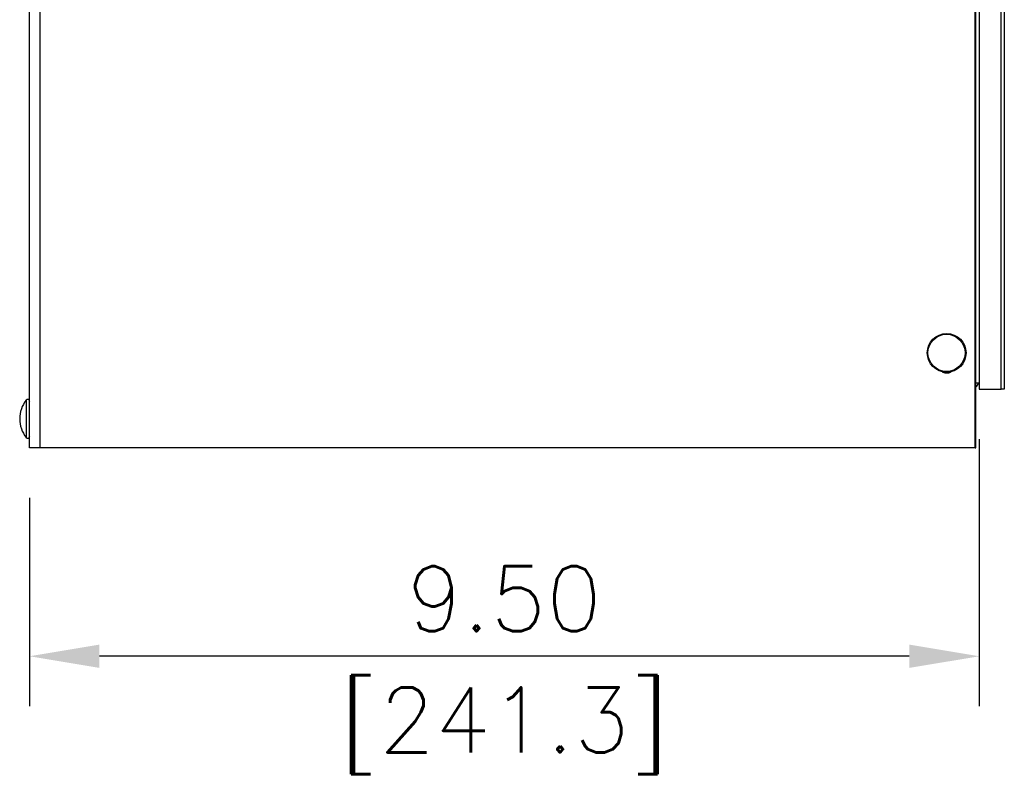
# Model space of a CAD drawing. Extents: x 750.1 to 849, y -105.5 to -34.2.
# Tile 9 of 19: x 791.9 to 801.7, y -80.2 to -72.6. Entities that reach past the tile are written whole.
import ezdxf

# ---------------------------------------------------------------- set-up
doc = ezdxf.new("R2010")
doc.units = 0
doc.header["$LTSCALE"] = 4
doc.header["$MEASUREMENT"] = 0
doc.layers.get('0').update_dxf_attribs({"linetype": 'CONTINUOUS'})
doc.layers.get('DEFPOINTS').update_dxf_attribs({"linetype": 'CONTINUOUS'})
doc.layers.add('Dimensions', color=140, linetype='CONTINUOUS')
doc.styles.add('ROMANS', font='romans.shx')
doc.dimstyles.new('FSTD1', dxfattribs={"dimtxt": 0.65, "dimasz": 0.7, "dimexe": 0.5, "dimexo": 0.5, "dimgap": 0.25, "dimtad": 1, "dimzin": 1, "dimdsep": 46, "dimtxsty": 'ROMANS', "dimcen": 0.5, "dimadec": 0, "dimazin": 0, "dimtfac": 1, "dimtmove": 0, "dimatfit": 3, "dimfxl": 1, "dimtolj": 1, "dimarcsym": 1})

# ---------------------------------------------------------------- blocks, each defined once
blk = doc.blocks.new('*D5')
at = {"layer": 'DEFPOINTS', "color": 0, "transparency": 16777216}
for p in [(801.4563, -76.2906), (791.9553, -76.8786), (791.9553, -78.9636)]:
    blk.add_point(p, dxfattribs=at)
at = {"layer": 'Dimensions', "color": 0, "lineweight": -2, "transparency": 16777216}
for p, q in [((801.4563, -76.7906), (801.4563, -79.4636)), ((791.9553, -77.3786), (791.9553, -79.4636)), ((800.7563, -78.9636), (792.6553, -78.9636))]:
    blk.add_line(p, q, dxfattribs=at)
at = {"layer": 'Dimensions', "color": 0, "transparency": 16777216}
for points in [[(792.6553, -78.8469), (792.6553, -79.0802), (791.9553, -78.9636)], [(800.7563, -78.8469), (800.7563, -79.0802), (801.4563, -78.9636)]]:
    blk.add_solid(points, dxfattribs=at)
at = {"layer": 'Dimensions', "color": 0, "transparency": 16777216, "char_height": 0.65, "attachment_point": 5, "style": 'ROMANS'}
for s, insert in [('\\A1;9.50', (796.7058, -78.3886)), ('\\A1;[241.3]', (796.7058, -79.7088))]:
    blk.add_mtext(s, dxfattribs=dict(at, insert=insert))

msp = doc.modelspace()

# ---------------------------------------------------------------- linework, layer by layer
for p, q in [((801.4153, -76.8786), (801.4153, -45.4325)), ((801.4204, -76.8786), (801.4204, -45.4325)), ((801.4563, -45.5936), (801.4563, -76.1976)), ((801.4563, -46.0496), (801.4563, -76.1976)), ((801.6763, -76.2906), (801.6763, -46.0496)), ((801.7063, -46.0496), (801.7063, -76.2906)), ((791.9553, -76.8786), (791.9553, -47.303)), ((792.0642, -76.8786), (792.0642, -47.303)), ((801.4563, -76.1976), (801.4563, -76.2276)), ((801.4204, -76.2276), (801.4563, -76.2276)), ((801.4563, -76.2276), (801.4563, -76.2906)), ((801.4563, -76.2906), (801.6763, -76.2906)), ((801.7063, -76.2906), (801.6763, -76.2906)), ((791.9226, -76.402), (791.9226, -76.7752)), ((792.0642, -76.8786), (791.9553, -76.8786)), ((801.4153, -76.8786), (792.0642, -76.8786)), ((801.4153, -76.8786), (801.4204, -76.8786))]:
    msp.add_line(p, q)
msp.add_circle((801.1298, -75.9286), 0.1939)
for centre, radius, start, end in [((801.3633, -76.1976), 0.093, 307.83273, 341.17747), ((792.1615, -76.5886), 0.3031, 142.0064, 180), ((791.9383, -76.4143), 0.02, 0, 142.0064), ((792.1615, -76.5886), 0.3031, 180, 217.9936), ((791.9383, -76.7629), 0.02, 217.9936, 0)]:
    msp.add_arc(centre, radius, start, end)
msp.add_ellipse((801.1283, -75.9286), major_axis=(0, 0.1866), ratio=0.996195)
for points, weights in [([(801.0844, -76.1171), (801.1291, -76.1407), (801.1745, -76.1184)], [1, 0.89193643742, 1]), ([(801.0922, -76.1185), (801.1117, -76.128), (801.1333, -76.1285)], [1, 0.97730395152, 1])]:
    msp.add_rational_spline(points, weights, degree=2)

# ---------------------------------------------------------------- dimensions: what is measured, and where the dimension line sits
at = {"layer": 'Dimensions'}
dim = msp.add_linear_dim(base=(791.9553, -78.9636), p1=(801.4563, -76.2906), p2=(791.9553, -76.8786), dimstyle='FSTD1', override={"dimscale": 0, "dimpost": '\\X', "dimtix": 0, "dimtofl": 1, "dimtmove": 0, "dimatfit": 3}, dxfattribs=at)
dim.commit()
dim.dimension.update_dxf_attribs({"geometry": '*D5', "text_midpoint": (796.7058, -78.9636)})

doc.saveas('drawing.dxf')
